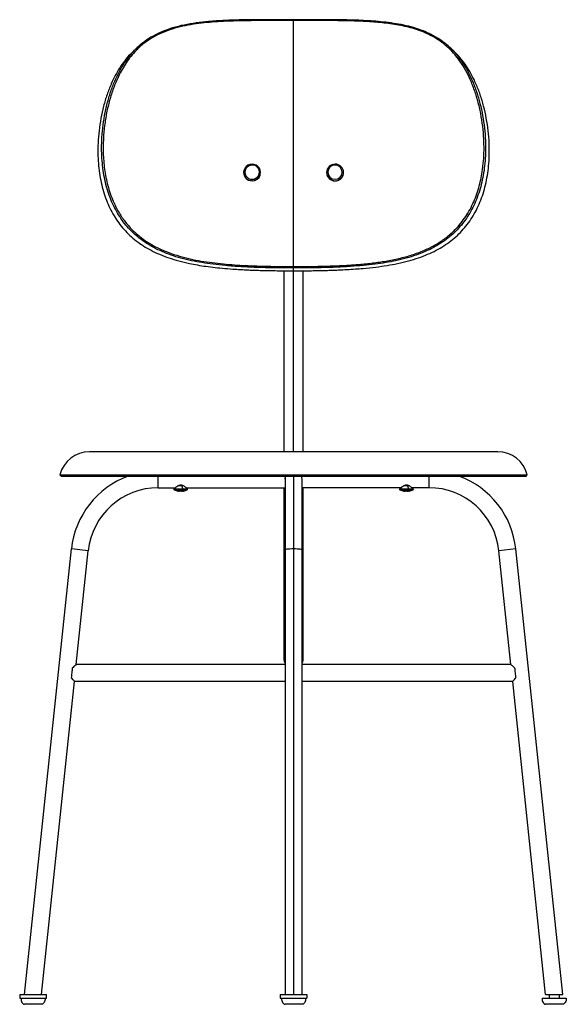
# Paper-space layout '_Right' of a CAD drawing. Header units: millimetres. Extents: x -226 to 225, y -5 to 807.
import ezdxf

# ---------------------------------------------------------------- set-up
doc = ezdxf.new("R2010")
doc.units = ezdxf.units.MM

psp = doc.layouts.new('_Right')

# ---------------------------------------------------------------- linework, layer by layer
at = {"color": 7, "linetype": 'Continuous', "lineweight": 25}
for p, q in [((0, 603.44), (0, 806.23)), ((-40.9, 682.96), (-40.94, 682.85)), ((40.94, 682.85), (40.9, 682.96)), ((-34.13, 674.2), (-34.16, 674.08)), ((-27.5, 678.91), (-27.47, 679.02)), ((27.47, 679.02), (27.5, 678.91)), ((41.17, 681.05), (41.2, 680.93)), ((0, 450.65), (0, 602.22)), ((-8, 599.95), (-8, 450.65)), ((8, 450.65), (8, 599.95)), ((168.22, 450.65), (-168.22, 450.65)), ((-192.5, 431.62), (192.5, 431.62)), ((-191.5, 430.62), (-192.5, 431.62)), ((-191.5, 430.62), (191.5, 430.62)), ((-111.49, 421), (-111.49, 430.62)), ((0, 430.62), (0, 3)), ((111.49, 430.62), (111.49, 421)), ((191.5, 430.62), (192.5, 431.62)), ((-90.67, 422.59), (-95.31, 422.59)), ((-92.21, 422.59), (-91.56, 420.08)), ((-7, 428), (-7, 3)), ((7, 3), (7, 428)), ((95.36, 422.57), (90.68, 422.57)), ((93.9, 422.57), (94.65, 420.06)), ((-111.49, 421), (-97.59, 421)), ((-97.59, 421), (-98.51, 420.08)), ((-98.51, 420.08), (-87.49, 420.08)), ((-98.37, 419.27), (-87.63, 419.27)), ((-87.49, 420.08), (-88.41, 421)), ((-88.41, 421), (-7, 421)), ((-8, 421), (-8, 280.07)), ((88.43, 421), (7, 421)), ((8, 280.07), (8, 421)), ((88.43, 421), (87.49, 420.06)), ((87.49, 420.06), (98.51, 420.06)), ((87.63, 419.26), (98.37, 419.26)), ((98.51, 420.06), (97.57, 421)), ((111.49, 421), (97.57, 421)), ((-221.72, 3), (-183.09, 370.53)), ((-169.17, 369.06), (-183.09, 370.53)), ((-179.03, 275.23), (-169.17, 369.06)), ((183.09, 370.53), (169.17, 369.06)), ((179.03, 275.23), (169.17, 369.06)), ((221.72, 3), (183.09, 370.53)), ((-7, 351.9), (-8, 351.9)), ((8, 351.9), (7, 351.9)), ((-7, 275.23), (-179.03, 275.23)), ((179.03, 275.23), (7, 275.23)), ((-207.65, 3), (-180.5, 261.23)), ((-7, 261.23), (-180.5, 261.23)), ((180.5, 261.23), (7, 261.23)), ((207.65, 3), (180.5, 261.23)), ((-225.68, 3), (-225.68, 0)), ((-225.68, 3), (-203.68, 3)), ((-225.68, 0), (-203.68, 0)), ((-203.98, 3), (-203.98, 0)), ((-203.68, 0), (-203.68, 3)), ((-11, 3), (-11, 0)), ((-11, 3), (11, 3)), ((-11, 0), (11, 0)), ((11, 3), (11, 0)), ((210.68, 3), (210.68, 0)), ((218.68, 3), (218.68, 0))]:
    psp.add_line(p, q, dxfattribs=at)
at = {"color": 7, "linetype": 'Continuous', "lineweight": 25, "flags": 128}
for points in [[(-34.25, 687.78), (-34.23, 687.81), (-34.22, 687.8), (-34.21, 687.75), (-34.2, 687.67), (-34.18, 687.55), (-34.18, 687.41), (-34.17, 687.24), (-34.17, 687.05)], [(41.2, 680.93), (41.04, 682.44), (40.94, 682.84)], [(27.2, 680.93), (27.21, 680.98), (27.25, 681.02), (27.33, 681.06), (27.45, 681.1), (27.59, 681.13), (27.76, 681.16), (27.94, 681.17), (28.13, 681.18)], [(-6.49, 430.62), (-6.82, 429.56), (-7, 428)], [(7, 428), (6.82, 429.56), (6.49, 430.62)], [(-90.92, 418.32), (-90.91, 418.31), (-90.89, 418.29), (-90.86, 418.28), (-90.84, 418.27), (-90.82, 418.28), (-90.8, 418.29), (-90.77, 418.31), (-90.75, 418.33)], [(0, 370.53), (-1.56, 370.51), (-3.04, 370.45), (-4.36, 370.37), (-5.47, 370.25), (-6.31, 370.11), (-6.82, 369.96), (-7, 369.79)], [(7, 369.79), (6.82, 369.96), (6.31, 370.11), (5.47, 370.25), (4.36, 370.37), (3.04, 370.45), (1.56, 370.51), (0, 370.53)]]:
    psp.add_lwpolyline(points, dxfattribs=at)
at = {"color": 7, "linetype": 'Continuous', "lineweight": 25}
for centre, radius, start, end in [((-34.23, 681.03), 6.95, 164.90138, 270.55503), ((-34.33, 680.99), 6.79, 89.33193, 271.69193), ((-34.25, 681.23), 5.82, 89.24413, 271.77973), ((-34.05, 680.99), 6.79, 269.33193, 91.69193), ((-33.99, 681.23), 5.82, 269.24413, 91.77973), ((34.19, 680.85), 6.98, 1.67805, 179.31804), ((34.12, 681.1), 5.99, 1.76585, 179.23025), ((-34.02, 680.88), 6.81, 268.7855, 343.07984), ((-41.09, 675.16), 7.03, 352.11711, 2.02129), ((34.19, 681.13), 6.98, 181.67805, 359.31804), ((34.18, 681.07), 7.02, 198.02386, 358.82504), ((34.12, 681.36), 5.99, 181.76585, 359.23025), ((40.34, 679.79), 1.51, 56.47673, 98.94911), ((-168.22, 425.65), 25, 90, 166.18397), ((168.22, 425.65), 25, 13.81603, 90), ((-111.49, 363), 72, 110.08262, 174), ((111.49, 363), 72, 6, 69.91738), ((-111.49, 363), 58, 90, 174), ((-98.16, 419.72), 0.5, 135, 245.11235), ((-93, 430.84), 12.75, 245.11235, 260.19775), ((-95.17, 418.38), 0.107, 267.79632, 334.80821), ((-94.21, 426.89), 8.62, 264.21038, 270.8559), ((-93.95, 428.45), 10.18, 263.65578, 276.34422), ((-91.78, 426.92), 8.65, 263.11301, 265.91335), ((-94.21, 420.61), 2.94, 307.97895, 332.90053), ((-91.79, 426.89), 8.62, 265.91507, 276.89323), ((-92.91, 419.74), 1.39, 340.49693, 14.17702), ((-93, 430.84), 12.75, 279.80225, 294.88765), ((-87.84, 419.72), 0.5, 294.88765, 45), ((87.84, 419.71), 0.5, 135, 245.11235), ((93, 430.82), 12.75, 245.11235, 260.16267), ((90.84, 418.45), 0.193, 263.05632, 317.06857), ((91.72, 426.42), 8.16, 264.62586, 271.35849), ((92.13, 428.8), 10.55, 263.76772, 276.23228), ((94.29, 426.45), 8.2, 262.924, 265.8004), ((91.97, 420.82), 3.07, 304.04597, 329.31318), ((94.28, 426.42), 8.17, 265.80248, 277.08356), ((93.47, 419.72), 1.23, 337.82271, 16.09875), ((95.15, 418.44), 0.182, 234.08904, 318.35751), ((93, 430.82), 12.75, 279.83733, 294.88765), ((98.16, 419.71), 0.5, 294.88765, 45), ((111.49, 363), 58, 6, 90), ((-6.87, 360.04), 1.75, 230.05222, 265.86793), ((6.87, 360.04), 1.75, 274.13207, 309.94778), ((0, 286.91), 8, 151.04106, 179.99969), ((0, 286.91), 8, 0.00031, 28.95894)]:
    psp.add_arc(centre, radius, start, end, dxfattribs=at)
for points, knots in [([(0, 806.23), (-1.6, 806.23), (-4.61, 806.23), (-9.07, 806.24), (-13.48, 806.25), (-17.97, 806.25), (-22.43, 806.25), (-26.84, 806.24), (-31.4, 806.21), (-36.12, 806.17), (-40.99, 806.09), (-45.84, 805.99), (-50.68, 805.85), (-56.98, 805.6), (-64.63, 805.17), (-73.7, 804.38), (-82.6, 803.25), (-91.4, 801.63), (-100.01, 799.4), (-108.34, 796.38), (-116.21, 792.45), (-123.46, 787.53), (-129.39, 782.19), (-134.17, 776.75), (-138, 771.51), (-141.42, 765.95), (-145.02, 759), (-148.55, 750.52), (-151.75, 740.51), (-154.18, 730.2), (-155.88, 719.67), (-156.71, 710.31), (-156.95, 702.28), (-156.84, 695.53), (-156.39, 688.82), (-155.57, 682.03), (-154.36, 675.31), (-152.7, 668.59), (-150.6, 662.04), (-147.69, 654.88), (-143.76, 647.37), (-138.49, 639.71), (-132.83, 633.4), (-127.05, 628.25), (-121.42, 624.13), (-115.45, 620.52), (-108.59, 617.1), (-100.73, 613.98), (-91.93, 611.27), (-82.95, 609.15), (-73.94, 607.52), (-64.8, 606.27), (-55.66, 605.33), (-46.46, 604.63), (-37.23, 604.13), (-28, 603.79), (-18.79, 603.58), (-9.51, 603.46), (-3.23, 603.44), (0, 603.44)], [0, 0, 0, 0, 0.010804, 0.020289, 0.030091, 0.040551, 0.050654, 0.060173, 0.07037, 0.081495, 0.09206, 0.103374, 0.114407, 0.124916, 0.146192, 0.166635, 0.187195, 0.207888, 0.228516, 0.249221, 0.270157, 0.290901, 0.311797, 0.327509, 0.343139, 0.358534, 0.374524, 0.399347, 0.424268, 0.449314, 0.474397, 0.499368, 0.515038, 0.530419, 0.546189, 0.561543, 0.577493, 0.592968, 0.608842, 0.624247, 0.645326, 0.66606, 0.686779, 0.70236, 0.718243, 0.733902, 0.749634, 0.770186, 0.7913, 0.812184, 0.832915, 0.853474, 0.87484, 0.8952, 0.915993, 0.937388, 0.957594, 0.978239, 1, 1, 1, 1]), ([(0, 806.96), (-2.25, 806.96), (-6.46, 806.96), (-12.35, 806.98), (-17.39, 806.98), (-21.57, 806.98), (-25.1, 806.97), (-32.23, 806.94), (-42.75, 806.84), (-56.73, 806.4), (-69.08, 805.61), (-80.22, 804.37), (-90.13, 802.71), (-99.01, 800.51), (-106.97, 797.78), (-114.12, 794.53), (-121.01, 790.46), (-125.25, 787.02), (-127.34, 785.32)], [0, 0, 0, 0, 0.05015, 0.09396, 0.13143, 0.162559, 0.18742, 0.210232, 0.32178, 0.422873, 0.524147, 0.600766, 0.677162, 0.753556, 0.811251, 0.872475, 0.937097, 1, 1, 1, 1]), ([(127.34, 785.31), (125.77, 786.63), (122.84, 789.1), (118.38, 792.02), (114.44, 794.25), (109.43, 796.72), (103.01, 799.26), (94.85, 801.61), (86.57, 803.35), (78.17, 804.61), (69.87, 805.49), (61.71, 806.09), (53.7, 806.48), (45.78, 806.73), (39.58, 806.85), (35.15, 806.91), (32.25, 806.93), (28.94, 806.96), (24.88, 806.98), (19.93, 806.98), (14.08, 806.98), (7.34, 806.96), (2.55, 806.96), (0, 806.96)], [0, 0, 0, 0, 0.048268, 0.090006, 0.125121, 0.154353, 0.221079, 0.28587, 0.350531, 0.41499, 0.479477, 0.539675, 0.599816, 0.65996, 0.717563, 0.738688, 0.758975, 0.782525, 0.81273, 0.849586, 0.893087, 0.943224, 1, 1, 1, 1]), ([(0, 806.95), (0, 806.95), (0, 806.93), (0, 806.85), (0, 806.73), (0, 806.53), (0, 806.35), (0, 806.23)], [0, 0, 0, 0, 0.082255, 0.273522, 0.464788, 0.65208, 1, 1, 1, 1]), ([(0, 603.44), (2.79, 603.44), (8.14, 603.45), (16.18, 603.54), (24.05, 603.69), (31.97, 603.93), (39.88, 604.26), (47.71, 604.72), (56.65, 605.41), (66.52, 606.45), (77.44, 608.07), (88.21, 610.29), (98.81, 613.27), (108.55, 617.02), (117.3, 621.48), (125.02, 626.57), (131.47, 632.07), (136.71, 637.68), (140.92, 643.15), (144.63, 649.03), (147.8, 655.2), (150.45, 661.64), (152.58, 668.17), (154.26, 674.86), (155.63, 682.29), (156.58, 690.54), (156.99, 699.54), (156.8, 709.11), (155.94, 719.17), (154.29, 729.64), (151.91, 739.92), (148.77, 749.93), (145.02, 759.07), (140.71, 767.3), (135.95, 774.56), (130.39, 781.22), (124.02, 787.09), (116.85, 792.07), (109.67, 795.76), (102.77, 798.44), (96.42, 800.36), (89.84, 801.92), (83.15, 803.13), (76.31, 804.07), (69.48, 804.77), (62.61, 805.28), (55.5, 805.67), (48.06, 805.94), (40.36, 806.11), (32.56, 806.21), (26.07, 806.24), (20.72, 806.25), (16.59, 806.25), (12.42, 806.25), (8.39, 806.24), (4.26, 806.23), (1.49, 806.23), (0, 806.23)], [0, 0, 0, 0, 0.0188348, 0.0361023, 0.0542135, 0.0719902, 0.0896486, 0.107754, 0.1250725, 0.1503929, 0.1750678, 0.1999771, 0.2251315, 0.2499295, 0.2707604, 0.2916725, 0.3123892, 0.3278815, 0.343348, 0.3588966, 0.3747771, 0.3901916, 0.4060751, 0.4214491, 0.4372943, 0.4578168, 0.4786547, 0.4996325, 0.5244591, 0.5493203, 0.5742256, 0.5991397, 0.6240264, 0.6448589, 0.6658641, 0.6865244, 0.7073378, 0.7281009, 0.7490027, 0.7645988, 0.7802417, 0.7954623, 0.8116261, 0.8272956, 0.8429891, 0.8586916, 0.8743851, 0.8914387, 0.9093095, 0.9266378, 0.9441976, 0.9532185, 0.9627363, 0.9720881, 0.9813588, 0.9899292, 1, 1, 1, 1]), ([(-130.24, 782.72), (-131.78, 781.29), (-134.99, 778.3), (-139.3, 773.14), (-143.36, 767.35), (-147.05, 760.99), (-150.6, 753.6), (-153.87, 745.14), (-156.71, 735.63), (-158.92, 725.69), (-160.44, 715.52), (-161.21, 705.84), (-161.34, 696.82), (-160.95, 688.54), (-160.06, 680.5), (-158.66, 672.74), (-156.76, 665.32), (-154.37, 658.26), (-151.48, 651.58), (-148.1, 645.31), (-144.23, 639.46), (-139.87, 634.03), (-135.01, 629.04), (-129.65, 624.48), (-123.77, 620.35), (-117.36, 616.65), (-110.37, 613.35), (-102.77, 610.46), (-94.49, 607.95), (-86.55, 606.07), (-79.03, 604.64), (-72.04, 603.54), (-64.52, 602.6), (-56.4, 601.8), (-49.22, 601.26), (-43.11, 600.9), (-38.21, 600.65), (-33.03, 600.44), (-27.51, 600.26), (-21.57, 600.12), (-15.08, 600.01), (-7.83, 599.94), (-2.73, 599.93), (0, 599.93)], [0, 0, 0, 0, 0.021282, 0.044373, 0.068231, 0.093008, 0.118777, 0.150936, 0.184163, 0.218096, 0.252212, 0.285979, 0.31358, 0.340487, 0.366631, 0.391944, 0.416428, 0.440138, 0.463163, 0.485649, 0.507755, 0.529656, 0.551578, 0.573759, 0.596431, 0.619858, 0.644308, 0.670104, 0.697527, 0.727, 0.748172, 0.770651, 0.79464, 0.820453, 0.848498, 0.863228, 0.878706, 0.89513, 0.91252, 0.931242, 0.951563, 0.974116, 1, 1, 1, 1]), ([(0, 602.22), (-2.55, 602.23), (-7.34, 602.24), (-14.14, 602.3), (-20.26, 602.4), (-25.87, 602.53), (-31.1, 602.69), (-36.85, 602.91), (-43.1, 603.22), (-49.78, 603.65), (-57.47, 604.28), (-66.04, 605.18), (-75.35, 606.51), (-84.21, 608.16), (-92.68, 610.2), (-100.8, 612.71), (-108.25, 615.6), (-115.11, 618.88), (-121.4, 622.58), (-127.16, 626.7), (-132.42, 631.26), (-137.19, 636.24), (-141.46, 641.66), (-145.26, 647.51), (-148.57, 653.77), (-151.4, 660.44), (-153.75, 667.5), (-155.61, 674.92), (-156.98, 682.67), (-157.86, 690.71), (-158.24, 698.99), (-158.11, 708.01), (-157.36, 717.69), (-155.87, 727.87), (-153.7, 737.81), (-150.91, 747.32), (-147.7, 755.79), (-144.23, 763.18), (-140.61, 769.54), (-136.64, 775.36), (-132.26, 780.54), (-129.13, 783.87), (-127.34, 785.3), (-127.27, 785.36)], [0, 0, 0, 0, 0.024389, 0.045788, 0.065059, 0.082905, 0.099466, 0.115135, 0.138066, 0.15939, 0.179338, 0.212207, 0.242163, 0.269833, 0.298983, 0.326119, 0.351664, 0.375899, 0.399149, 0.421684, 0.443769, 0.465636, 0.487526, 0.509659, 0.532211, 0.555336, 0.579175, 0.603816, 0.629307, 0.655645, 0.682757, 0.71057, 0.744592, 0.778954, 0.813117, 0.846546, 0.878873, 0.904749, 0.9296, 0.953498, 0.976589, 0.9991, 1, 1, 1, 1]), ([(-127.34, 785.32), (-127.82, 784.89), (-128.79, 784.02), (-129.77, 783.16), (-130.26, 782.73)], [0, 0, 0, 0, 0.499994, 1, 1, 1, 1]), ([(127.32, 785.32), (127.37, 785.28), (129.15, 783.85), (132.26, 780.54), (136.65, 775.35), (140.61, 769.53), (144.23, 763.17), (147.71, 755.78), (150.91, 747.31), (153.71, 737.8), (155.87, 727.86), (157.36, 717.68), (158.11, 708), (158.24, 698.98), (157.86, 690.7), (156.98, 682.66), (155.61, 674.91), (153.75, 667.49), (151.4, 660.44), (148.57, 653.77), (145.25, 647.5), (141.46, 641.66), (137.18, 636.24), (132.42, 631.25), (127.16, 626.7), (121.39, 622.58), (115.1, 618.88), (108.25, 615.59), (100.8, 612.71), (92.68, 610.2), (84.33, 608.2), (75.77, 606.59), (66.94, 605.3), (57.25, 604.24), (48.95, 603.59), (42.28, 603.19), (37.48, 602.94), (32.4, 602.74), (26.98, 602.56), (21.15, 602.42), (14.79, 602.31), (7.68, 602.24), (2.68, 602.23), (0, 602.22)], [0, 0, 0, 0, 0.000704, 0.02322, 0.046322, 0.070236, 0.095099, 0.120983, 0.153309, 0.186752, 0.220922, 0.255289, 0.289315, 0.317137, 0.344253, 0.37059, 0.396081, 0.420728, 0.444573, 0.467701, 0.490256, 0.512392, 0.534285, 0.556156, 0.578245, 0.600787, 0.624045, 0.648282, 0.673828, 0.700973, 0.730128, 0.756486, 0.784931, 0.815969, 0.850249, 0.864812, 0.880108, 0.896342, 0.913533, 0.932037, 0.952126, 0.974415, 1, 1, 1, 1]), ([(0, 599.93), (2.6, 599.93), (7.48, 599.94), (14.42, 600), (20.66, 600.1), (26.37, 600.23), (31.7, 600.4), (37.57, 600.62), (43.94, 600.93), (50.75, 601.37), (58.59, 601.99), (67.33, 602.9), (76.82, 604.24), (85.85, 605.9), (94.49, 607.95), (102.77, 610.46), (110.37, 613.35), (117.35, 616.64), (123.77, 620.35), (129.65, 624.48), (135.01, 629.04), (139.87, 634.03), (144.23, 639.45), (148.1, 645.31), (151.48, 651.57), (154.36, 658.25), (156.76, 665.31), (158.66, 672.73), (160.06, 680.49), (160.95, 688.53), (161.34, 696.81), (161.21, 705.83), (160.44, 715.51), (158.92, 725.68), (156.72, 735.62), (153.87, 745.13), (150.6, 753.59), (147.05, 760.98), (143.37, 767.34), (139.3, 773.13), (134.99, 778.3), (131.78, 781.28), (130.24, 782.72)], [0, 0, 0, 0, 0.024676, 0.046322, 0.065823, 0.083877, 0.100633, 0.116488, 0.139683, 0.161263, 0.181444, 0.214694, 0.245008, 0.272981, 0.302453, 0.32988, 0.355673, 0.380119, 0.403549, 0.426224, 0.448404, 0.470325, 0.492226, 0.51433, 0.536815, 0.559838, 0.583548, 0.608033, 0.633342, 0.65948, 0.686384, 0.713989, 0.747753, 0.781866, 0.8158, 0.849034, 0.881186, 0.906957, 0.93174, 0.955611, 0.978706, 1, 1, 1, 1]), ([(130.26, 782.73), (129.77, 783.16), (128.79, 784.02), (127.82, 784.89), (127.34, 785.32)], [0, 0, 0, 0, 0.500006, 1, 1, 1, 1]), ([(0, 603.44), (0, 603.31), (0, 603.12), (0, 602.86), (0, 602.68), (0, 602.51), (0, 602.34), (0, 602.27), (0, 602.22)], [0, 0, 0, 0, 0.239457, 0.368361, 0.5, 0.631639, 0.760543, 1, 1, 1, 1]), ([(-97.44, 421.06), (-97.44, 421.07), (-97.4, 421.1), (-97.07, 421.38), (-96.27, 422.02), (-95.07, 422.8), (-93.93, 423.23), (-92.98, 423.36), (-92.05, 423.23), (-90.91, 422.79), (-89.72, 422.01), (-88.93, 421.38), (-88.6, 421.1), (-88.56, 421.07), (-88.56, 421.06)], [0, 0, 0, 0, 0.014005, 0.088552, 0.23192, 0.369167, 0.437901, 0.500264, 0.565132, 0.631523, 0.7688, 0.911288, 0.985978, 1, 1, 1, 1]), ([(-7, 428), (-6.97, 428.63), (-6.94, 429.44), (-6.64, 430.12), (-6.57, 430.28)], [0, 0, 0, 0, 0.768393, 1, 1, 1, 1]), ([(88.55, 421.06), (88.56, 421.06), (88.59, 421.09), (88.93, 421.37), (89.73, 422.01), (90.92, 422.8), (92.07, 423.23), (93.01, 423.36), (93.94, 423.23), (95.08, 422.79), (96.27, 422.02), (97.07, 421.37), (97.41, 421.09), (97.44, 421.06), (97.45, 421.06)], [0, 0, 0, 0, 0.02013, 0.093714, 0.235141, 0.370585, 0.438402, 0.499926, 0.563968, 0.629502, 0.764882, 0.905953, 0.97969, 1, 1, 1, 1]), ([(-7, 283.94), (-7.01, 283.92), (-7.48, 283.28), (-7.92, 281.66), (-8.06, 279.19), (-7.69, 277.26), (-7.07, 276.4), (-7, 276.3)], [0, 0, 0, 0, 0.006648, 0.300108, 0.602778, 0.952305, 1, 1, 1, 1]), ([(7, 276.2), (7.01, 276.22), (7.48, 276.86), (7.92, 278.48), (8.06, 280.95), (7.69, 282.88), (7.07, 283.74), (7, 283.84)], [0, 0, 0, 0, 0.006648, 0.300108, 0.602778, 0.952305, 1, 1, 1, 1]), ([(-182.36, 272.23), (-182.42, 271.69), (-182.49, 271.06), (-182.63, 269.7), (-182.71, 268.97), (-182.86, 267.5), (-182.94, 266.77), (-183.08, 265.41), (-183.15, 264.78), (-183.21, 264.23)], [0, 0, 0, 0, 0.25, 0.25, 0.5, 0.5, 0.75, 0.75, 1, 1, 1, 1]), ([(-179.03, 275.23), (-179.03, 275.23), (-179.1, 275.17), (-179.4, 274.91), (-179.62, 274.7), (-180.21, 274.17), (-180.58, 273.85), (-181.41, 273.1), (-181.87, 272.68), (-182.36, 272.23)], [0, 0, 0, 0, 0.25, 0.25, 0.5, 0.5, 0.75, 0.75, 1, 1, 1, 1]), ([(182.36, 272.23), (181.87, 272.68), (181.41, 273.1), (180.58, 273.85), (180.21, 274.17), (179.62, 274.7), (179.4, 274.91), (179.1, 275.17), (179.03, 275.23), (179.03, 275.23)], [0, 0, 0, 0, 0.25, 0.25, 0.5, 0.5, 0.75, 0.75, 1, 1, 1, 1]), ([(183.21, 264.23), (183.15, 264.78), (183.08, 265.41), (182.94, 266.77), (182.86, 267.5), (182.71, 268.97), (182.63, 269.7), (182.49, 271.06), (182.42, 271.69), (182.36, 272.23)], [0, 0, 0, 0, 0.25, 0.25, 0.5, 0.5, 0.75, 0.75, 1, 1, 1, 1]), ([(-183.21, 264.23), (-182.81, 263.79), (-182.43, 263.37), (-181.75, 262.62), (-181.46, 262.29), (-180.98, 261.76), (-180.8, 261.56), (-180.56, 261.3), (-180.5, 261.23), (-180.5, 261.23)], [0, 0, 0, 0, 0.25, 0.25, 0.5, 0.5, 0.75, 0.75, 1, 1, 1, 1]), ([(180.5, 261.23), (180.5, 261.23), (180.56, 261.3), (180.8, 261.56), (180.98, 261.76), (181.46, 262.29), (181.75, 262.62), (182.43, 263.37), (182.81, 263.79), (183.21, 264.23)], [0, 0, 0, 0, 0.25, 0.25, 0.5, 0.5, 0.75, 0.75, 1, 1, 1, 1]), ([(-224.68, 0), (-224.65, -0.62), (-224.57, -1.85), (-224.02, -3.27), (-223.37, -4.18), (-222.83, -4.65), (-222.26, -4.95), (-221.87, -4.98), (-221.68, -5)], [0, 0, 0, 0, 0.291125, 0.577452, 0.704337, 0.815905, 0.913214, 1, 1, 1, 1]), ([(-224.68, 0), (-224.65, 0), (-224.58, 0), (-223.98, 0), (-223.06, 0), (-221.8, 0), (-220.28, 0), (-218.54, 0), (-216.65, 0), (-214.69, 0), (-212.72, 0), (-210.83, 0), (-209.09, 0), (-207.57, 0), (-206.31, 0), (-205.39, 0), (-204.79, 0), (-204.72, 0), (-204.68, 0)], [0, 0, 0, 0, 0.062486, 0.124999, 0.187472, 0.25, 0.312472, 0.375, 0.437472, 0.5, 0.562472, 0.625, 0.687472, 0.75, 0.812472, 0.875, 0.93748, 1, 1, 1, 1]), ([(-204.68, 0), (-204.72, -0.62), (-204.8, -1.85), (-205.35, -3.27), (-206, -4.18), (-206.54, -4.65), (-207.11, -4.95), (-207.5, -4.98), (-207.68, -5)], [0, 0, 0, 0, 0.291125, 0.577452, 0.704337, 0.815905, 0.913214, 1, 1, 1, 1]), ([(-10, 0), (-9.96, -0.62), (-9.88, -1.85), (-9.34, -3.27), (-8.68, -4.18), (-8.15, -4.65), (-7.58, -4.95), (-7.18, -4.98), (-7, -5)], [0, 0, 0, 0, 0.291125, 0.577452, 0.704337, 0.815905, 0.913214, 1, 1, 1, 1]), ([(-10, 0), (-9.96, 0), (-9.89, 0), (-9.29, 0), (-8.37, 0), (-7.12, 0), (-5.59, 0), (-3.85, 0), (-1.96, 0), (0, 0), (1.96, 0), (3.85, 0), (5.59, 0), (7.11, 0), (8.37, 0), (9.29, 0), (9.89, 0), (9.96, 0), (10, 0)], [0, 0, 0, 0, 0.062486, 0.124999, 0.187472, 0.25, 0.312472, 0.375, 0.437472, 0.5, 0.562472, 0.625, 0.687472, 0.75, 0.812472, 0.875, 0.93748, 1, 1, 1, 1]), ([(10, 0), (9.96, -0.62), (9.88, -1.85), (9.34, -3.27), (8.68, -4.18), (8.15, -4.65), (7.58, -4.95), (7.18, -4.98), (7, -5)], [0, 0, 0, 0, 0.291125, 0.577452, 0.704337, 0.815905, 0.913214, 1, 1, 1, 1]), ([(204.68, 0), (204.72, -0.62), (204.8, -1.85), (205.35, -3.27), (206, -4.18), (206.54, -4.65), (207.11, -4.95), (207.5, -4.98), (207.68, -5)], [0, 0, 0, 0, 0.291125, 0.577452, 0.704337, 0.815905, 0.913214, 1, 1, 1, 1]), ([(204.68, 0), (204.72, 0), (204.79, 0), (205.39, 0), (206.31, 0), (207.57, 0), (209.09, 0), (210.83, 0), (212.72, 0), (214.68, 0), (216.65, 0), (218.53, 0), (220.28, 0), (221.8, 0), (223.06, 0), (223.98, 0), (224.58, 0), (224.65, 0), (224.68, 0)], [0, 0, 0, 0, 0.062486, 0.124999, 0.187472, 0.25, 0.312472, 0.375, 0.437472, 0.5, 0.562472, 0.625, 0.687472, 0.75, 0.812472, 0.875, 0.93748, 1, 1, 1, 1]), ([(207.65, 3), (207.7, 3), (207.83, 3), (208.86, 3), (210.45, 3), (212.4, 3), (214.68, 3), (216.97, 3), (218.92, 3), (220.51, 3), (221.54, 3), (221.67, 3), (221.72, 3)], [0, 0, 0, 0, 0.090174, 0.204349, 0.294762, 0.394625, 0.5, 0.605375, 0.705238, 0.795651, 0.909826, 1, 1, 1, 1]), ([(224.68, 0), (224.65, -0.62), (224.57, -1.85), (224.02, -3.27), (223.37, -4.18), (222.83, -4.65), (222.26, -4.95), (221.87, -4.98), (221.68, -5)], [0, 0, 0, 0, 0.291125, 0.577452, 0.704337, 0.815905, 0.913214, 1, 1, 1, 1])]:
    psp.add_open_spline(points, degree=3, knots=knots, dxfattribs=at)
for points in [[(-207.68, -5), (-207.79, -5), (-208.01, -5), (-209.62, -5), (-211.94, -5), (-214.68, -5), (-217.43, -5), (-219.75, -5), (-221.36, -5), (-221.58, -5), (-221.68, -5)], [(7, -5), (6.89, -5), (6.67, -5), (5.07, -5), (2.75, -5), (0, -5), (-2.75, -5), (-5.07, -5), (-6.67, -5), (-6.89, -5), (-7, -5)], [(221.68, -5), (221.58, -5), (221.36, -5), (219.75, -5), (217.43, -5), (214.68, -5), (211.94, -5), (209.62, -5), (208.01, -5), (207.79, -5), (207.68, -5)]]:
    psp.add_open_spline(points, degree=3, dxfattribs=at)

doc.saveas('drawing.dxf')
